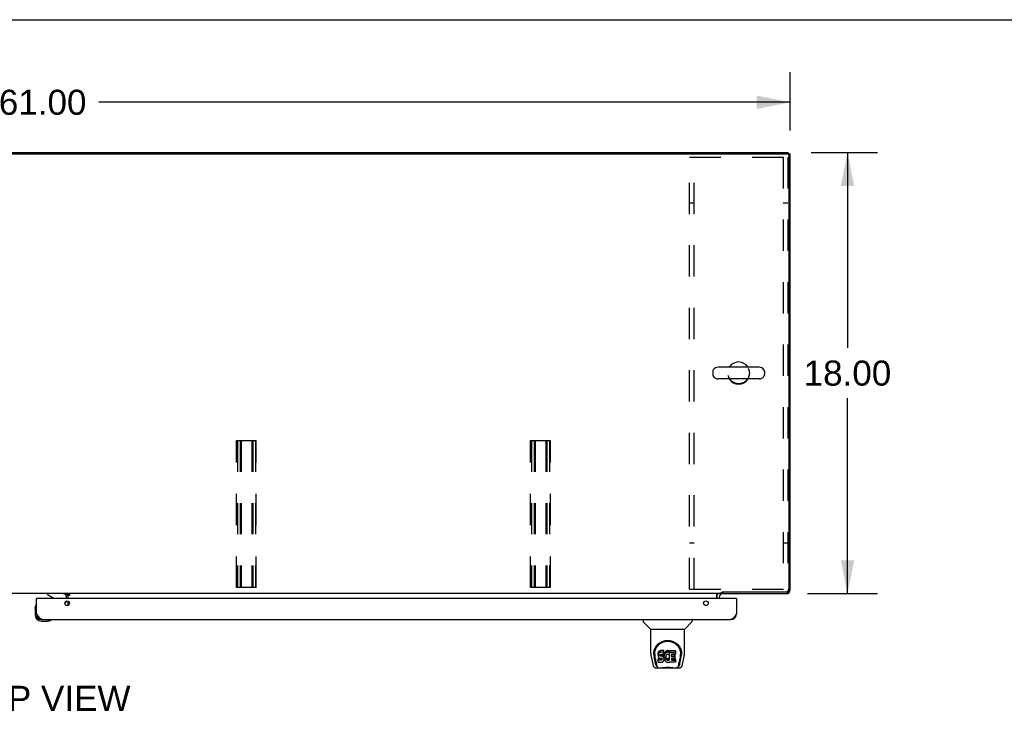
# Model space of a CAD drawing. Header units: inches. Extents: x 0 to 232, y 0 to 150.
# Tile 25 of 31: x 72 to 112, y 122 to 150. Entities that reach past the tile are written whole.
import ezdxf

# ---------------------------------------------------------------- set-up
doc = ezdxf.new("R2010")
doc.units = ezdxf.units.IN
doc.header["$LTSCALE"] = 12.750417
doc.header["$MEASUREMENT"] = 0
doc.linetypes.add('HIDDEN', pattern=[0.2, 0.1, -0.1])
doc.layers.get('0').update_dxf_attribs({"linetype": 'CONTINUOUS'})
for name, color, linetype in [('02___PRT_ALL_AXES', 7, 'CONTINUOUS'), ('DEFAULT_2', 8, 'HIDDEN'), ('DIMENSIONS', 7, 'CONTINUOUS')]:
    doc.layers.add(name, color=color, linetype=linetype)
doc.styles.get("Standard").update_dxf_attribs({"font": 'arial.ttf'})
doc.dimstyles.new('DIMSTYLE_1', dxfattribs={"dimtxt": 1.022761, "dimasz": 1.363681, "dimexe": 0.09, "dimexo": 0.07, "dimgap": 0.0375, "dimtad": 0, "dimtih": 1, "dimtoh": 1, "dimzin": 4, "dimdsep": 46, "dimtxsty": 'Standard', "dimblk": '_FILLED', "dimblk1": '_FILLED', "dimblk2": '_FILLED', "dimcen": 0.09, "dimazin": 1, "dimtfac": 1, "dimtdec": 3, "dimtofl": 0, "dimtmove": 0, "dimatfit": 3, "dimldrblk": '_FILLED', "dimfxl": 0, "dimtolj": 1, "dimtzin": 4, "dimarcsym": 0})

# ---------------------------------------------------------------- blocks, each defined once
blk = doc.blocks.new('_FILLED')
at = {"color": 0, "linetype": 'ByBlock'}
blk.add_solid([(0, 0), (-1, 0.2), (-1, -0.2)], dxfattribs=at)
blk = doc.blocks.new('*D10')
at = {"layer": 'DIMENSIONS', "color": 2, "linetype": 'Continuous'}
for p, q in [((42.01, 145.488), (42.01, 147.863)), ((103.01, 145.488), (103.01, 147.863)), ((42.01, 146.635), (70.211, 146.635)), ((103.01, 146.635), (74.808, 146.635))]:
    blk.add_line(p, q, dxfattribs=at)
at = {"layer": 'DIMENSIONS', "color": 2, "linetype": 'Continuous', "xscale": 1.3636809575, "yscale": 1.3636809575, "zscale": 1.3636809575, "rotation": 180}
blk.add_blockref('_FILLED', (42.01, 146.635), dxfattribs=at)
at = {"layer": 'DIMENSIONS', "color": 2, "linetype": 'Continuous', "xscale": 1.3636809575, "yscale": 1.3636809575, "zscale": 1.3636809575}
blk.add_blockref('_FILLED', (103.01, 146.635), dxfattribs=at)
at = {"layer": 'DIMENSIONS', "color": 2, "linetype": 'Continuous', "insert": (72.51, 147.147), "char_height": 1.0228, "width": 3.57396, "attachment_point": 2, "line_spacing_factor": 0.9}
blk.add_mtext('61.00', dxfattribs=at)
blk = doc.blocks.new('*D11')
at = {"layer": 'DIMENSIONS', "color": 2, "linetype": 'Continuous'}
for p, q in [((103.86, 144.586), (106.573, 144.586)), ((105.346, 144.586), (105.346, 136.609)), ((105.346, 126.586), (105.346, 134.563)), ((103.718, 126.586), (106.573, 126.586))]:
    blk.add_line(p, q, dxfattribs=at)
at = {"layer": 'DIMENSIONS', "color": 2, "linetype": 'Continuous', "xscale": 1.3636809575, "yscale": 1.3636809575, "zscale": 1.3636809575}
for p, rotation in [((105.346, 144.586), 90), ((105.346, 126.586), 270)]:
    blk.add_blockref('_FILLED', p, dxfattribs=dict(at, rotation=rotation))
at = {"layer": 'DIMENSIONS', "color": 2, "linetype": 'Continuous', "insert": (105.346, 136.097), "char_height": 1.0228, "width": 3.57396, "attachment_point": 2, "line_spacing_factor": 0.9}
blk.add_mtext('18.00', dxfattribs=at)

msp = doc.modelspace()

# ---------------------------------------------------------------- linework, layer by layer
at = {"color": 7, "linetype": 'Continuous'}
for p, q in [((0, 150.005), (231.826, 150.005)), ((42.124, 144.534), (102.895, 144.534)), ((102.906, 144.533), (102.906, 144.586)), ((102.906, 144.534), (103.01, 144.534)), ((102.961, 144.537), (102.958, 144.534)), ((102.958, 144.471), (102.958, 126.788)), ((101.737, 135.827), (100.074, 135.827)), ((99.852, 135.65), (99.852, 135.522)), ((101.96, 135.65), (101.96, 135.522)), ((101.737, 135.344), (100.074, 135.344)), ((100.207, 126.586), (43.562, 126.586)), ((72.702, 126.586), (72.702, 126.547)), ((72.702, 126.547), (72.94, 126.409)), ((73.459, 126.575), (73.53, 126.505)), ((73.531, 126.586), (73.531, 126.556)), ((73.531, 126.556), (73.599, 126.556)), ((73.531, 126.551), (73.531, 126.382)), ((73.599, 126.556), (73.599, 126.506)), ((100.01, 126.382), (100.01, 126.557)), ((100.207, 126.586), (100.207, 126.636)), ((100.253, 126.663), (102.833, 126.663)), ((100.26, 126.663), (100.26, 126.586)), ((102.843, 126.586), (102.843, 126.599)), ((102.961, 126.635), (102.937, 126.658)), ((102.996, 126.752), (103.01, 126.752)), ((72.28, 126.382), (72.26, 126.382)), ((73.416, 126.192), (73.459, 126.236)), ((73.489, 126.382), (73.489, 126.429)), ((73.599, 126.506), (73.531, 126.506)), ((73.531, 126.285), (73.531, 126.102)), ((100.802, 126.382), (100.822, 126.382)), ((72.2, 125.987), (72.202, 126.025)), ((72.2, 125.987), (72.2, 125.731)), ((72.246, 126.123), (72.245, 126.116)), ((72.26, 125.774), (72.26, 125.731)), ((72.463, 125.528), (72.506, 125.528)), ((72.463, 125.468), (72.719, 125.468)), ((72.848, 125.513), (72.855, 125.514)), ((97.006, 125.528), (97.006, 125.465)), ((97.315, 125.14), (97.017, 125.438)), ((98.704, 125.14), (99.002, 125.438)), ((99.014, 125.528), (99.014, 125.465)), ((97.321, 125.134), (98.699, 125.134)), ((97.321, 124.162), (97.321, 125.134)), ((98.699, 124.163), (98.699, 125.134)), ((97.446, 124.193), (97.445, 124.13)), ((97.625, 124.166), (97.624, 124.142)), ((97.624, 124.075), (97.624, 124.142)), ((97.63, 124.189), (97.625, 124.166)), ((97.625, 124.099), (97.625, 124.166)), ((97.64, 124.212), (97.63, 124.189)), ((97.63, 124.122), (97.63, 124.189)), ((97.64, 124.145), (97.63, 124.122)), ((97.653, 124.231), (97.64, 124.212)), ((97.64, 124.145), (97.64, 124.212)), ((97.653, 124.164), (97.64, 124.145)), ((97.662, 124.239), (97.653, 124.231)), ((97.653, 124.164), (97.653, 124.231)), ((97.662, 124.172), (97.653, 124.164)), ((97.671, 124.246), (97.662, 124.239)), ((97.662, 124.172), (97.662, 124.239)), ((97.671, 124.179), (97.662, 124.172)), ((97.693, 124.256), (97.671, 124.246)), ((97.671, 124.179), (97.671, 124.246)), ((97.693, 124.189), (97.671, 124.179)), ((97.717, 124.263), (97.693, 124.256)), ((97.693, 124.189), (97.693, 124.256)), ((97.717, 124.196), (97.693, 124.189)), ((97.856, 124.263), (97.717, 124.263)), ((97.717, 124.196), (97.717, 124.263)), ((97.856, 124.196), (97.717, 124.196)), ((97.858, 124.22), (97.856, 124.263)), ((97.856, 124.196), (97.856, 124.263)), ((97.858, 124.153), (97.856, 124.196)), ((97.856, 124.117), (97.857, 124.129)), ((97.857, 124.129), (97.858, 124.153)), ((97.858, 124.153), (97.858, 124.22)), ((97.87, 124.142), (97.864, 124.121)), ((97.879, 124.163), (97.87, 124.142)), ((97.87, 124.075), (97.87, 124.142)), ((97.89, 124.182), (97.879, 124.163)), ((97.879, 124.096), (97.879, 124.163)), ((97.903, 124.2), (97.89, 124.182)), ((97.89, 124.116), (97.89, 124.182)), ((97.903, 124.134), (97.89, 124.116)), ((97.917, 124.217), (97.903, 124.2)), ((97.903, 124.134), (97.903, 124.2)), ((97.917, 124.15), (97.903, 124.134)), ((97.934, 124.232), (97.917, 124.217)), ((97.917, 124.15), (97.917, 124.217)), ((97.934, 124.166), (97.917, 124.15)), ((97.952, 124.245), (97.934, 124.232)), ((97.934, 124.166), (97.934, 124.232)), ((97.952, 124.179), (97.934, 124.166)), ((97.972, 124.254), (97.952, 124.245)), ((97.952, 124.179), (97.952, 124.245)), ((97.972, 124.187), (97.952, 124.179)), ((97.994, 124.259), (97.972, 124.254)), ((97.972, 124.187), (97.972, 124.254)), ((97.994, 124.192), (97.972, 124.187)), ((98.016, 124.261), (97.994, 124.259)), ((97.994, 124.192), (97.994, 124.259)), ((98.016, 124.195), (97.994, 124.192)), ((98.016, 124.261), (98.039, 124.261)), ((98.016, 124.195), (98.016, 124.261)), ((98.039, 124.194), (98.016, 124.195)), ((98.05, 124.259), (98.039, 124.261)), ((98.039, 124.194), (98.039, 124.261)), ((98.05, 124.192), (98.039, 124.194)), ((98.06, 124.256), (98.05, 124.259)), ((98.05, 124.192), (98.05, 124.259)), ((98.06, 124.189), (98.05, 124.192)), ((98.081, 124.172), (98.054, 124.104)), ((98.079, 124.244), (98.06, 124.256)), ((98.06, 124.189), (98.06, 124.256)), ((98.079, 124.177), (98.06, 124.189)), ((98.079, 124.244), (98.079, 124.177)), ((98.081, 124.24), (98.081, 124.173)), ((98.089, 124.261), (98.326, 124.261)), ((98.089, 123.869), (98.089, 124.261)), ((98.089, 124.194), (98.326, 124.194)), ((98.331, 124.256), (98.331, 124.115)), ((98.573, 124.193), (98.574, 124.13)), ((97.336, 124.019), (97.401, 123.714)), ((97.508, 123.742), (97.455, 124.012)), ((97.483, 124.12), (97.483, 124.097)), ((97.492, 123.999), (97.549, 123.706)), ((97.625, 124.099), (97.624, 124.075)), ((97.624, 124.075), (97.624, 124.051)), ((97.624, 124.051), (97.628, 124.028)), ((97.63, 124.122), (97.625, 124.099)), ((97.626, 123.789), (97.626, 123.931)), ((97.628, 124.028), (97.637, 124.006)), ((97.69, 123.869), (97.63, 123.869)), ((97.69, 123.936), (97.631, 123.936)), ((97.631, 123.869), (97.631, 123.936)), ((97.631, 123.785), (97.775, 123.785)), ((97.637, 124.006), (97.649, 123.985)), ((97.649, 123.985), (97.666, 123.968)), ((97.666, 123.968), (97.686, 123.955)), ((97.686, 123.955), (97.697, 123.951)), ((97.751, 123.936), (97.69, 123.936)), ((97.69, 123.869), (97.69, 123.936)), ((97.751, 123.87), (97.69, 123.869)), ((97.695, 124.079), (97.697, 124.094)), ((97.695, 124.056), (97.695, 124.079)), ((97.695, 124.064), (97.695, 124.079)), ((97.695, 124.056), (97.695, 124.064)), ((97.698, 124.049), (97.695, 124.056)), ((97.697, 124.094), (97.7, 124.1)), ((97.697, 123.951), (97.708, 123.949)), ((97.698, 124.049), (97.698, 124.094)), ((97.702, 124.043), (97.698, 124.049)), ((97.7, 124.1), (97.706, 124.105)), ((97.702, 124.043), (97.702, 124.102)), ((97.708, 124.038), (97.702, 124.043)), ((97.706, 124.105), (97.72, 124.11)), ((97.708, 124.105), (97.708, 124.106)), ((97.723, 124.101), (97.708, 124.105)), ((97.708, 124.038), (97.708, 124.105)), ((97.723, 124.034), (97.708, 124.038)), ((97.708, 123.949), (97.756, 123.948)), ((97.72, 124.11), (97.735, 124.111)), ((97.747, 124.102), (97.723, 124.101)), ((97.723, 124.034), (97.723, 124.101)), ((97.747, 124.035), (97.723, 124.034)), ((97.735, 124.111), (97.848, 124.111)), ((97.771, 124.101), (97.747, 124.102)), ((97.747, 124.035), (97.747, 124.102)), ((97.771, 124.034), (97.747, 124.035)), ((97.766, 123.938), (97.751, 123.936)), ((97.751, 123.87), (97.751, 123.936)), ((97.766, 123.871), (97.751, 123.87)), ((97.756, 123.948), (97.763, 123.948)), ((97.763, 123.948), (97.77, 123.945)), ((97.772, 123.941), (97.766, 123.938)), ((97.766, 123.871), (97.766, 123.938)), ((97.772, 123.874), (97.766, 123.871)), ((97.77, 123.945), (97.776, 123.941)), ((97.794, 124.096), (97.771, 124.101)), ((97.771, 124.034), (97.771, 124.101)), ((97.794, 124.029), (97.771, 124.034)), ((97.774, 123.943), (97.772, 123.941)), ((97.772, 123.874), (97.772, 123.941)), ((97.778, 123.879), (97.772, 123.874)), ((97.775, 123.785), (97.787, 123.786)), ((97.776, 123.941), (97.781, 123.935)), ((97.778, 123.879), (97.778, 123.939)), ((97.787, 123.892), (97.778, 123.879)), ((97.781, 123.935), (97.788, 123.921)), ((97.787, 123.892), (97.787, 123.923)), ((97.79, 123.898), (97.787, 123.892)), ((97.787, 123.786), (97.798, 123.79)), ((97.788, 123.921), (97.79, 123.906)), ((97.79, 123.898), (97.79, 123.911)), ((97.79, 123.906), (97.79, 123.898)), ((97.805, 124.091), (97.794, 124.096)), ((97.794, 124.029), (97.794, 124.096)), ((97.805, 124.024), (97.794, 124.029)), ((97.798, 123.79), (97.818, 123.804)), ((97.815, 124.084), (97.805, 124.091)), ((97.805, 124.024), (97.805, 124.091)), ((97.815, 124.017), (97.805, 124.024)), ((97.832, 124.067), (97.815, 124.084)), ((97.815, 124.017), (97.815, 124.084)), ((97.832, 124), (97.815, 124.017)), ((97.818, 123.804), (97.835, 123.821)), ((97.845, 124.047), (97.832, 124.067)), ((97.832, 124), (97.832, 124.067)), ((97.845, 123.98), (97.832, 124)), ((97.835, 123.821), (97.842, 123.831)), ((97.842, 123.831), (97.847, 123.842)), ((97.855, 124.025), (97.845, 124.047)), ((97.845, 123.98), (97.845, 124.047)), ((97.855, 123.958), (97.845, 123.98)), ((97.847, 123.842), (97.855, 123.864)), ((97.848, 124.111), (97.854, 124.111)), ((97.854, 124.111), (97.856, 124.117)), ((97.856, 124.021), (97.855, 124.025)), ((97.855, 123.958), (97.855, 124.025)), ((97.861, 123.935), (97.855, 123.958)), ((97.855, 123.864), (97.862, 123.887)), ((97.86, 124.099), (97.856, 124.054)), ((97.856, 123.988), (97.856, 124.054)), ((97.86, 124.032), (97.856, 123.988)), ((97.856, 123.988), (97.857, 123.965)), ((97.857, 123.965), (97.86, 123.943)), ((97.864, 124.121), (97.86, 124.099)), ((97.86, 124.032), (97.86, 124.099)), ((97.864, 124.054), (97.86, 124.032)), ((97.86, 123.943), (97.864, 123.921)), ((97.863, 123.911), (97.861, 123.935)), ((97.862, 123.887), (97.863, 123.911)), ((97.863, 123.911), (97.863, 123.926)), ((97.864, 124.054), (97.864, 124.121)), ((97.87, 124.075), (97.864, 124.054)), ((97.864, 123.921), (97.871, 123.9)), ((97.879, 124.096), (97.87, 124.075)), ((97.871, 123.9), (97.893, 123.861)), ((97.89, 124.116), (97.879, 124.096)), ((97.893, 123.861), (97.905, 123.843)), ((97.905, 123.843), (97.92, 123.826)), ((97.92, 123.826), (97.936, 123.811)), ((97.926, 124.003), (97.925, 123.976)), ((97.925, 123.976), (97.926, 123.963)), ((97.929, 124.03), (97.926, 124.003)), ((97.926, 123.963), (97.926, 124.003)), ((97.926, 123.963), (97.929, 123.95)), ((97.928, 124.023), (97.929, 124.017)), ((97.933, 124.043), (97.929, 124.03)), ((97.929, 124.017), (97.94, 123.992)), ((97.929, 123.95), (97.929, 124.017)), ((97.929, 123.95), (97.94, 123.926)), ((97.939, 124.055), (97.933, 124.043)), ((97.936, 123.811), (97.954, 123.797)), ((97.953, 124.078), (97.939, 124.055)), ((97.94, 123.992), (97.953, 123.969)), ((97.94, 123.926), (97.94, 123.992)), ((97.94, 123.926), (97.953, 123.902)), ((97.961, 124.088), (97.953, 124.078)), ((97.953, 123.969), (97.962, 123.959)), ((97.953, 123.902), (97.953, 123.969)), ((97.953, 123.902), (97.962, 123.892)), ((97.954, 123.797), (97.964, 123.792)), ((97.972, 124.096), (97.961, 124.088)), ((97.962, 123.959), (97.972, 123.95)), ((97.962, 123.892), (97.962, 123.959)), ((97.962, 123.892), (97.972, 123.884)), ((97.964, 123.792), (97.974, 123.789)), ((97.997, 124.106), (97.972, 124.096)), ((97.972, 123.95), (97.983, 123.943)), ((97.972, 123.884), (97.972, 123.95)), ((97.972, 123.884), (97.983, 123.876)), ((97.974, 123.789), (97.996, 123.783)), ((97.983, 123.943), (97.995, 123.938)), ((97.983, 123.876), (97.983, 123.943)), ((97.983, 123.876), (97.995, 123.871)), ((97.995, 123.938), (98.009, 123.936)), ((97.995, 123.871), (97.995, 123.938)), ((97.995, 123.871), (98.009, 123.869)), ((97.996, 123.783), (98.018, 123.78)), ((98.009, 124.109), (97.997, 124.106)), ((98.023, 124.109), (98.009, 124.109)), ((98.009, 123.936), (98.022, 123.935)), ((98.009, 123.869), (98.009, 123.936)), ((98.009, 123.869), (98.022, 123.868)), ((98.018, 123.78), (98.04, 123.784)), ((98.022, 123.935), (98.035, 123.937)), ((98.022, 123.868), (98.022, 123.935)), ((98.022, 123.868), (98.035, 123.87)), ((98.036, 124.106), (98.023, 124.109)), ((98.035, 123.937), (98.048, 123.941)), ((98.035, 123.87), (98.035, 123.937)), ((98.035, 123.87), (98.048, 123.874)), ((98.048, 124.101), (98.036, 124.106)), ((98.04, 123.784), (98.062, 123.79)), ((98.048, 123.941), (98.06, 123.947)), ((98.048, 123.874), (98.048, 123.941)), ((98.048, 123.874), (98.06, 123.88)), ((98.06, 123.947), (98.071, 123.954)), ((98.06, 123.88), (98.06, 123.947)), ((98.06, 123.88), (98.071, 123.887)), ((98.062, 123.79), (98.081, 123.802)), ((98.071, 123.954), (98.071, 123.887)), ((98.077, 123.953), (98.089, 123.936)), ((98.077, 123.886), (98.089, 123.869)), ((98.091, 123.802), (98.081, 123.802)), ((98.081, 123.802), (98.081, 123.802)), ((98.091, 123.789), (98.091, 123.802)), ((98.327, 123.785), (98.096, 123.785)), ((98.159, 124.106), (98.159, 124.039)), ((98.161, 123.948), (98.161, 123.87)), ((98.326, 124.111), (98.164, 124.111)), ((98.164, 124.101), (98.295, 124.101)), ((98.164, 124.034), (98.295, 124.034)), ((98.295, 123.952), (98.165, 123.952)), ((98.165, 123.932), (98.327, 123.932)), ((98.165, 123.866), (98.327, 123.866)), ((98.3, 124.097), (98.3, 123.957)), ((98.331, 123.928), (98.331, 123.789)), ((98.47, 123.706), (98.527, 123.996)), ((98.511, 123.742), (98.564, 124.012)), ((98.527, 123.996), (98.527, 124)), ((98.58, 124.107), (98.58, 124.108)), ((98.618, 123.714), (98.683, 124.019)), ((97.525, 123.559), (98.494, 123.559)), ((97.567, 123.638), (97.559, 123.638)), ((97.565, 123.642), (97.569, 123.632)), ((97.569, 123.632), (97.569, 123.632)), ((97.611, 123.559), (97.605, 123.559)), ((97.611, 123.559), (97.61, 123.559)), ((98.409, 123.559), (98.408, 123.559)), ((98.45, 123.632), (98.451, 123.632)), ((98.451, 123.632), (98.454, 123.642)), ((98.46, 123.638), (98.452, 123.638))]:
    msp.add_line(p, q, dxfattribs=at)
at = {"color": 3, "linetype": 'Continuous'}
for p, q in [((42.114, 144.586), (102.906, 144.586)), ((103.01, 126.752), (103.01, 144.534)), ((73.531, 126.575), (73.359, 126.575)), ((73.599, 126.551), (73.531, 126.551)), ((100.256, 126.586), (102.843, 126.586)), ((72.26, 125.774), (72.26, 126.382)), ((100.802, 126.382), (72.28, 126.382)), ((100.114, 126.443), (100.114, 126.382)), ((100.822, 126.382), (100.822, 125.774)), ((72.506, 125.528), (100.576, 125.528))]:
    msp.add_line(p, q, dxfattribs=at)
at = {"color": 7, "linetype": 'Continuous'}
for points in [[(100.01, 126.557), (100.011, 126.557), (100.013, 126.557), (100.015, 126.557), (100.016, 126.557), (100.018, 126.558), (100.02, 126.559), (100.022, 126.561), (100.023, 126.562), (100.025, 126.564), (100.026, 126.566), (100.028, 126.568), (100.029, 126.57), (100.032, 126.574)], [(100.032, 126.574), (100.034, 126.576), (100.035, 126.578), (100.036, 126.58), (100.038, 126.581), (100.039, 126.583), (100.041, 126.584), (100.042, 126.585), (100.044, 126.585), (100.045, 126.586), (100.046, 126.586)], [(100.207, 126.636), (100.208, 126.638), (100.21, 126.64), (100.211, 126.641), (100.212, 126.643), (100.214, 126.644), (100.215, 126.645), (100.216, 126.646), (100.218, 126.647), (100.219, 126.648), (100.22, 126.649), (100.221, 126.649), (100.222, 126.65), (100.224, 126.65), (100.225, 126.65)], [(100.225, 126.65), (100.228, 126.651), (100.229, 126.652), (100.231, 126.652), (100.233, 126.653), (100.234, 126.654), (100.236, 126.655), (100.239, 126.656), (100.241, 126.657), (100.243, 126.658), (100.246, 126.659), (100.248, 126.66), (100.25, 126.662), (100.253, 126.663)], [(97.439, 124.12), (97.441, 124.163), (97.449, 124.215), (97.461, 124.264), (97.476, 124.31), (97.494, 124.353), (97.516, 124.394), (97.54, 124.432), (97.567, 124.468), (97.597, 124.502), (97.629, 124.533), (97.663, 124.561), (97.7, 124.587), (97.739, 124.61), (97.78, 124.63), (97.823, 124.647), (97.868, 124.66), (97.913, 124.67), (97.96, 124.676), (98.008, 124.678), (98.055, 124.676), (98.102, 124.67), (98.148, 124.661), (98.193, 124.648), (98.236, 124.631), (98.277, 124.612), (98.316, 124.589), (98.353, 124.563), (98.387, 124.535), (98.419, 124.505), (98.449, 124.471), (98.477, 124.436), (98.501, 124.397), (98.523, 124.357), (98.542, 124.314), (98.557, 124.268), (98.569, 124.22), (98.577, 124.168), (98.58, 124.12)], [(97.483, 124.12), (97.483, 124.14), (97.485, 124.165), (97.487, 124.189), (97.491, 124.213), (97.496, 124.236), (97.501, 124.259), (97.508, 124.282), (97.516, 124.304), (97.524, 124.326), (97.534, 124.347), (97.544, 124.367), (97.555, 124.387), (97.566, 124.405), (97.579, 124.423), (97.591, 124.441), (97.605, 124.457), (97.618, 124.473), (97.632, 124.488), (97.647, 124.502), (97.661, 124.516), (97.676, 124.528), (97.691, 124.54), (97.707, 124.552), (97.723, 124.562), (97.738, 124.572), (97.754, 124.581), (97.77, 124.59)], [(97.77, 124.59), (97.786, 124.597), (97.802, 124.605), (97.818, 124.611), (97.834, 124.617), (97.85, 124.622), (97.865, 124.627), (97.881, 124.631), (97.897, 124.635), (97.913, 124.638), (97.929, 124.641), (97.945, 124.643), (97.961, 124.645), (97.977, 124.646), (97.993, 124.647), (98.009, 124.647), (98.025, 124.647), (98.041, 124.646), (98.057, 124.645), (98.073, 124.643), (98.089, 124.641), (98.105, 124.639), (98.121, 124.635), (98.136, 124.632), (98.152, 124.628), (98.168, 124.623), (98.184, 124.617), (98.2, 124.611), (98.216, 124.605), (98.232, 124.598)], [(98.232, 124.598), (98.248, 124.59), (98.264, 124.582), (98.28, 124.573), (98.296, 124.563), (98.311, 124.552), (98.327, 124.541), (98.342, 124.529), (98.357, 124.516), (98.372, 124.503), (98.386, 124.489), (98.4, 124.474), (98.414, 124.458), (98.428, 124.441), (98.44, 124.424), (98.453, 124.406), (98.464, 124.387), (98.475, 124.367), (98.485, 124.347), (98.495, 124.326), (98.503, 124.304), (98.511, 124.282), (98.518, 124.26), (98.524, 124.236), (98.528, 124.213), (98.532, 124.189), (98.535, 124.165), (98.536, 124.141), (98.537, 124.12)], [(97.321, 124.162), (97.321, 124.135), (97.324, 124.093), (97.33, 124.051), (97.336, 124.019)], [(98.683, 124.019), (98.689, 124.05), (98.695, 124.093), (98.698, 124.135), (98.699, 124.163)], [(97.439, 124.107), (97.439, 124.112), (97.439, 124.12)], [(97.483, 124.097), (97.483, 124.081), (97.485, 124.053), (97.488, 124.024), (97.492, 123.999)], [(97.63, 123.936), (97.63, 123.936), (97.63, 123.935), (97.629, 123.935), (97.629, 123.935), (97.628, 123.935), (97.628, 123.935), (97.628, 123.934), (97.627, 123.934), (97.627, 123.934), (97.627, 123.933), (97.626, 123.933), (97.626, 123.932), (97.626, 123.932), (97.626, 123.931)], [(97.63, 123.869), (97.63, 123.869), (97.63, 123.869), (97.629, 123.869), (97.629, 123.868), (97.628, 123.868), (97.628, 123.868), (97.628, 123.868), (97.627, 123.867), (97.627, 123.867), (97.627, 123.866), (97.626, 123.866), (97.626, 123.865), (97.626, 123.865), (97.626, 123.864)], [(98.527, 124), (98.528, 124.003), (98.529, 124.006), (98.529, 124.009), (98.53, 124.012), (98.53, 124.015), (98.531, 124.019), (98.531, 124.022), (98.532, 124.026), (98.532, 124.029), (98.533, 124.033), (98.533, 124.037), (98.533, 124.04), (98.534, 124.044), (98.534, 124.048), (98.535, 124.053), (98.535, 124.057), (98.535, 124.061), (98.536, 124.066), (98.536, 124.07), (98.536, 124.075), (98.536, 124.08), (98.536, 124.085), (98.536, 124.09), (98.537, 124.095), (98.537, 124.12)], [(98.58, 124.12), (98.58, 124.113), (98.58, 124.108)], [(97.401, 123.714), (97.404, 123.699), (97.41, 123.678), (97.416, 123.659), (97.422, 123.643), (97.428, 123.628), (97.436, 123.615), (97.444, 123.603), (97.454, 123.591), (97.464, 123.581), (97.477, 123.573), (97.491, 123.566), (97.506, 123.561), (97.521, 123.559), (97.525, 123.559)], [(97.549, 123.706), (97.551, 123.695), (97.555, 123.681), (97.558, 123.668), (97.561, 123.655), (97.565, 123.642)], [(97.569, 123.632), (97.574, 123.619), (97.58, 123.607), (97.587, 123.596), (97.593, 123.587), (97.601, 123.579), (97.609, 123.572), (97.618, 123.566), (97.628, 123.562), (97.638, 123.56), (97.645, 123.559)], [(97.726, 123.559), (97.747, 123.56), (97.769, 123.561), (97.792, 123.564), (97.817, 123.566), (97.843, 123.569), (97.869, 123.572), (97.897, 123.575), (97.925, 123.577), (97.954, 123.579), (97.983, 123.58), (98.012, 123.58), (98.041, 123.58), (98.07, 123.579), (98.099, 123.577), (98.127, 123.574), (98.154, 123.572), (98.18, 123.569), (98.205, 123.566), (98.229, 123.563), (98.252, 123.561), (98.273, 123.56), (98.293, 123.559)], [(97.726, 123.559), (97.748, 123.56), (97.775, 123.562), (97.802, 123.564), (97.831, 123.567), (97.859, 123.57), (97.888, 123.572), (97.918, 123.575), (97.948, 123.577), (97.979, 123.578), (98.009, 123.578), (98.04, 123.578), (98.07, 123.577), (98.1, 123.575), (98.13, 123.573), (98.159, 123.57), (98.216, 123.564)], [(98.216, 123.564), (98.244, 123.562), (98.271, 123.56), (98.293, 123.559)], [(98.374, 123.559), (98.382, 123.56), (98.392, 123.562), (98.401, 123.566), (98.41, 123.572), (98.418, 123.579), (98.426, 123.587), (98.432, 123.596), (98.439, 123.607), (98.445, 123.619), (98.45, 123.632)], [(98.454, 123.642), (98.458, 123.655), (98.461, 123.668), (98.465, 123.681), (98.468, 123.695), (98.47, 123.706)], [(98.494, 123.559), (98.509, 123.561), (98.522, 123.564), (98.535, 123.569), (98.546, 123.575), (98.557, 123.583), (98.566, 123.592), (98.575, 123.602), (98.582, 123.613), (98.589, 123.624), (98.595, 123.637), (98.6, 123.651), (98.606, 123.666), (98.611, 123.683), (98.616, 123.702), (98.618, 123.714)]]:
    msp.add_lwpolyline(points, dxfattribs=at)
at = {"color": 3, "linetype": 'Continuous'}
for points in [[(102.827, 126.594), (102.828, 126.594), (102.835, 126.588), (102.843, 126.586)], [(103.01, 126.752), (103.008, 126.76), (103.001, 126.768), (103.001, 126.768)], [(72.506, 125.528), (72.496, 125.528), (72.486, 125.53), (72.475, 125.533), (72.465, 125.536), (72.455, 125.541), (72.444, 125.547), (72.434, 125.553), (72.424, 125.561), (72.414, 125.569), (72.403, 125.579), (72.393, 125.589), (72.383, 125.6), (72.373, 125.612), (72.362, 125.624), (72.352, 125.637), (72.342, 125.651), (72.331, 125.665), (72.321, 125.68), (72.311, 125.695), (72.301, 125.71), (72.29, 125.726), (72.28, 125.742), (72.27, 125.758), (72.26, 125.774)], [(100.822, 125.774), (100.812, 125.758), (100.802, 125.742), (100.791, 125.726), (100.781, 125.71), (100.771, 125.695), (100.76, 125.68), (100.75, 125.665), (100.74, 125.651), (100.73, 125.637), (100.719, 125.624), (100.709, 125.612), (100.699, 125.6), (100.689, 125.589), (100.678, 125.579), (100.668, 125.569), (100.658, 125.561), (100.647, 125.553), (100.637, 125.547), (100.627, 125.541), (100.617, 125.536), (100.606, 125.533), (100.596, 125.53), (100.586, 125.528), (100.576, 125.528)]]:
    msp.add_lwpolyline(points, dxfattribs=at)
for centre in [(73.51, 126.194), (99.572, 126.194)]:
    msp.add_circle(centre, 0.094, dxfattribs=at)
at = {"color": 7, "linetype": 'Continuous'}
for centre, radius, start, end in [((102.895, 144.471), 0.0625, 0, 90), ((100.074, 135.586), 0.241, 90, 146.8152), ((100.906, 135.586), 0.452, 32.2979, 147.7021), ((101.737, 135.586), 0.241, 33.1848, 90), ((99.977, 135.65), 0.125, 146.8152, 180), ((99.977, 135.522), 0.125, 180, 213.1848), ((100.074, 135.586), 0.241, 213.1848, 270), ((101.737, 135.586), 0.241, 270, 326.8152), ((101.835, 135.65), 0.125, 0, 33.1848), ((101.835, 135.522), 0.125, 326.8152, 360), ((100.906, 135.586), 0.452, 212.2955, 327.7045), ((73.332, 126.429), 0.157, 79.8896, 90), ((73.332, 126.429), 0.157, 0, 68.6178), ((100.256, 126.443), 0.246, 144.6728, 180), ((102.833, 126.788), 0.125, 270, 360), ((72.89, 126.322), 0.1, 36.5468, 59.908), ((73.389, 126.306), 0.1, 315, 347.6192), ((72.45, 125.987), 0.25, 149.1101, 180), ((72.248, 126.108), 0.015, 96.3796, 149.1101), ((72.245, 126.108), 0.015, 0, 83.6204), ((72.463, 125.731), 0.263, 180, 270), ((72.463, 125.731), 0.203, 180, 270), ((72.719, 125.718), 0.25, 270, 300.8899), ((72.84, 125.513), 0.015, 6.3796, 90), ((72.84, 125.516), 0.015, 300.8899, 353.6204), ((97.045, 125.465), 0.0394, 180, 225), ((98.974, 125.465), 0.0394, 315, 360), ((97.329, 125.154), 0.0197, 225, 270), ((98.69, 125.154), 0.0197, 270, 315)]:
    msp.add_arc(centre, radius, start, end, dxfattribs=at)
at = {"color": 3, "linetype": 'Continuous'}
for centre, radius, start, end in [((102.843, 144.419), 0.167, 43.5009, 67.5), ((73.481, 126.536), 0.05, 5.2941, 51.2791), ((100.256, 126.443), 0.142, 90, 180), ((102.763, 126.832), 0.246, 270, 360), ((102.843, 126.752), 0.167, 270, 360), ((72.28, 126.362), 0.02, 90, 180), ((100.802, 126.362), 0.02, 0, 90), ((72.506, 125.774), 0.246, 180, 270), ((100.576, 125.774), 0.246, 270, 360)]:
    msp.add_arc(centre, radius, start, end, dxfattribs=at)
at = {"color": 7, "linetype": 'Continuous'}
for centre, major_axis, ratio, start_param, end_param in [((98.01, 124.12), (0, 0.565), 0.999848, 1.129542, 1.76365), ((98.076, 124.24), (0.00448, 0), 1, 0.003891, 0.905353), ((98.076, 124.173), (0.00448, 0), 1, 0.003842, 0.905353), ((98.076, 124.173), (0, 0.00448), 1, -1.937287, -1.566955), ((98.326, 124.256), (0.00448, 0), 1, 0, 1.570796), ((98.326, 124.19), (0.00448, 0), 1, 0, 1.570796), ((98.01, 124.12), (0, 0.565), 0.999848, 4.519536, 5.157611), ((97.566, 123.992), (0.007, 0.354), 0.213027, -3.923008, -3.13761), ((97.631, 123.789), (0.00483, 0), 1, -3.141593, -1.570796), ((98.05, 124.105), (0, 0.00448), 1, -3.557718, -1.937287), ((98.074, 123.951), (0.00448, 0), 1, 0.594971, 2.222579), ((98.074, 123.884), (0.00448, 0), 1, 0.594971, 2.222579), ((98.096, 123.789), (0.00448, 0), 1, -3.141593, -1.570796), ((98.164, 124.106), (0.00448, 0), 1, 1.570796, 3.141593), ((98.164, 124.106), (0.00448, 0), 1, -3.141593, -1.570796), ((98.164, 124.039), (0.00448, 0), 1, -3.141593, -1.570796), ((98.165, 123.948), (0.00448, 0), 1, 1.570796, 3.141593), ((98.165, 123.937), (0.00448, 0), 1, -3.141593, -1.570796), ((98.165, 123.87), (0.00448, 0), 1, -3.141593, -1.570796), ((98.295, 124.097), (0.00448, 0), 1, 0, 1.570796), ((98.295, 124.03), (0.00448, 0), 1, 0, 1.570796), ((98.295, 123.957), (0.00448, 0), 1, -1.570796, 0), ((98.326, 124.115), (0.00448, 0), 1, -1.570796, 0), ((98.327, 123.928), (0.00448, 0), 1, 0, 1.570796), ((98.327, 123.861), (0.00448, 0), 1, 0, 1.570796), ((98.327, 123.789), (0.00448, 0), 1, -1.570796, 0), ((98.453, 123.992), (-0.007, 0.354), 0.213027, -3.145575, -2.360177)]:
    msp.add_ellipse(centre, major_axis=major_axis, ratio=ratio, start_param=start_param, end_param=end_param, dxfattribs=at)
at = {"layer": '02___PRT_ALL_AXES', "color": 3, "linetype": 'Continuous'}
msp.add_line((73.359, 126.575), (73.359, 126.586), dxfattribs=at)
at = {"layer": '02___PRT_ALL_AXES', "color": 8, "linetype": 'HIDDEN'}
msp.add_circle((100.906, 135.586), 0.438, dxfattribs=at)
at = {"layer": 'DEFAULT_2', "color": 8, "linetype": 'HIDDEN'}
for p, q in [((98.906, 144.398), (102.906, 144.398)), ((98.906, 126.773), (98.906, 144.398)), ((99.093, 126.773), (99.093, 144.398)), ((102.719, 144.398), (102.719, 126.773)), ((102.906, 144.398), (102.906, 126.773)), ((99.093, 142.523), (98.906, 142.523)), ((102.906, 142.523), (102.719, 142.523)), ((80.416, 132.832), (81.228, 132.832)), ((80.416, 126.832), (80.416, 132.832)), ((80.456, 132.832), (80.456, 126.832)), ((80.563, 132.832), (80.563, 126.832)), ((80.603, 132.832), (80.603, 126.832)), ((81.041, 132.832), (81.041, 126.832)), ((81.081, 132.832), (81.081, 126.832)), ((81.188, 132.832), (81.188, 126.832)), ((81.228, 126.832), (81.228, 132.832)), ((92.416, 132.832), (93.228, 132.832)), ((92.416, 126.832), (92.416, 132.832)), ((92.456, 132.832), (92.456, 126.832)), ((92.563, 132.832), (92.563, 126.832)), ((92.603, 132.832), (92.603, 126.832)), ((93.041, 132.832), (93.041, 126.832)), ((93.081, 132.832), (93.081, 126.832)), ((93.188, 132.832), (93.188, 126.832)), ((93.228, 126.832), (93.228, 132.832)), ((99.093, 128.648), (98.906, 128.648)), ((102.906, 128.648), (102.719, 128.648)), ((81.228, 126.832), (80.416, 126.832)), ((93.228, 126.832), (92.416, 126.832)), ((98.906, 126.773), (102.906, 126.773))]:
    msp.add_line(p, q, dxfattribs=at)

# ---------------------------------------------------------------- texts
at = {"layer": 'DIMENSIONS', "color": 2, "linetype": 'Continuous', "insert": (72.602, 122.825), "char_height": 1.0228, "width": 6.96922, "attachment_point": 2, "line_spacing_factor": 0.9}
msp.add_mtext('TOP VIEW', dxfattribs=at)

# ---------------------------------------------------------------- dimensions: what is measured, and where the dimension line sits
at = {"layer": 'DIMENSIONS', "color": 2, "linetype": 'Continuous'}
for base, p1, p2, angle, picture, middle in [((42.01, 146.635), (103.01, 147.933), (42.01, 147.933), 180, '*D10', (72.502, 146.63)), ((105.346, 126.586), (103.79, 144.586), (103.648, 126.586), 270, '*D11', (105.389, 135.58))]:
    dim = msp.add_linear_dim(base=base, p1=p1, p2=p2, angle=angle, dimstyle='DIMSTYLE_1', dxfattribs=at)
    dim.commit()
    dim.dimension.update_dxf_attribs({"geometry": picture, "text_midpoint": middle, "dimtype": 160})

doc.saveas('drawing.dxf')
